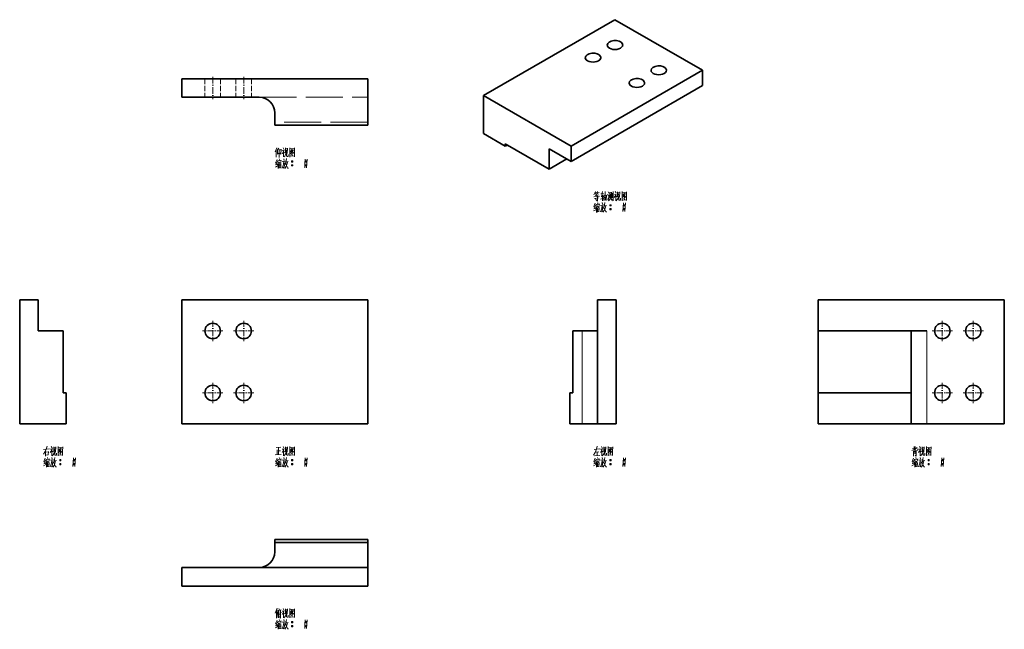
# Model space of a CAD drawing. Extents: x 128 to 445, y 62 to 259.
import ezdxf

# ---------------------------------------------------------------- set-up
doc = ezdxf.new("R2010")
doc.units = 0
doc.linetypes.add('DASHDOT', pattern=[18.5, 12, -3, 0.5, -3])
doc.linetypes.add('DASHED', pattern=[15, 12, -3])

msp = doc.modelspace()

# ---------------------------------------------------------------- linework, layer by layer
at = {"color": 7, "lineweight": 35}
for p, q in [((319.71, 258.88), (277.28, 234.38)), ((347.99, 242.55), (319.71, 258.88)), ((305.57, 218.05), (347.99, 242.55)), ((180, 239.84), (240, 239.84)), ((305.57, 213.15), (347.99, 237.65)), ((180, 233.84), (205, 233.84)), ((277.28, 234.38), (305.57, 218.05)), ((210, 224.84), (240, 224.84)), ((127.76, 128.5), (127.76, 168.5)), ((240, 168.5), (180, 168.5)), ((180, 168.5), (180, 128.5)), ((240, 128.5), (240, 168.5)), ((314.14, 168.5), (314.14, 128.5)), ((320.14, 168.5), (320.14, 128.5)), ((385.27, 168.5), (445.27, 168.5)), ((445.27, 168.5), (445.27, 128.5)), ((141.76, 138.5), (141.76, 158.5)), ((306.14, 158.5), (306.14, 138.5)), ((385.27, 138.5), (385.27, 158.5)), ((385.27, 158.5), (415.27, 158.5)), ((415.27, 158.5), (415.27, 138.5)), ((385.27, 138.5), (415.27, 138.5)), ((180, 128.5), (240, 128.5)), ((415.27, 128.5), (385.27, 128.5)), ((445.27, 128.5), (420.27, 128.5)), ((240, 91.26), (210, 91.26)), ((240, 90.26), (210, 90.26)), ((240, 82.26), (180, 82.26)), ((240, 76.26), (180, 76.26))]:
    msp.add_line(p, q, dxfattribs=at)
at = {"color": 7, "lineweight": 35, "ltscale": 0.122474}
msp.add_line((347.99, 237.65), (347.99, 242.55), dxfattribs=at)
at = {"color": 7, "lineweight": 35, "ltscale": 0.15}
for p, q in [((180, 233.84), (180, 239.84)), ((133.76, 168.5), (127.76, 168.5)), ((314.14, 168.5), (320.14, 168.5)), ((314.14, 128.5), (320.14, 128.5)), ((180, 82.26), (180, 76.26)), ((240, 82.26), (240, 76.26))]:
    msp.add_line(p, q, dxfattribs=at)
at = {"color": 7, "linetype": 'DASHED', "lineweight": 13, "ltscale": 0.15}
for p, q in [((187.5, 239.84), (187.5, 233.84)), ((187.5, 239.84), (187.5, 233.84)), ((192.5, 239.84), (192.5, 233.84)), ((192.5, 239.84), (192.5, 233.84)), ((197.5, 239.84), (197.5, 233.84)), ((197.5, 239.84), (197.5, 233.84)), ((202.5, 239.84), (202.5, 233.84)), ((202.5, 239.84), (202.5, 233.84))]:
    msp.add_line(p, q, dxfattribs=at)
at = {"color": 7, "linetype": 'DASHDOT', "lineweight": 13, "ltscale": 0.180015}
for p, q in [((190, 240.44), (190, 233.24)), ((200, 240.44), (200, 233.24))]:
    msp.add_line(p, q, dxfattribs=at)
at = {"color": 7, "lineweight": 35, "ltscale": 0.375}
for p, q in [((240, 224.84), (240, 239.84)), ((142.76, 128.5), (127.76, 128.5))]:
    msp.add_line(p, q, dxfattribs=at)
at = {"color": 7, "linetype": 'DASHED', "lineweight": 13}
for p, q in [((205, 233.84), (240, 233.84)), ((240, 225.84), (210, 225.84))]:
    msp.add_line(p, q, dxfattribs=at)
at = {"color": 7, "lineweight": 35, "ltscale": 0.306186}
msp.add_line((277.28, 222.13), (277.28, 234.38), dxfattribs=at)
at = {"color": 7, "lineweight": 35, "ltscale": 0.1}
for p, q in [((210, 228.84), (210, 224.84)), ((309.14, 128.5), (305.14, 128.5))]:
    msp.add_line(p, q, dxfattribs=at)
at = {"color": 7, "lineweight": 35, "ltscale": 0.204124}
for p, q in [((284.35, 218.05), (277.28, 222.13)), ((298.49, 217.23), (305.57, 213.15))]:
    msp.add_line(p, q, dxfattribs=at)
at = {"color": 7, "lineweight": 35, "ltscale": 0.020412}
msp.add_line((284.35, 218.05), (284.35, 218.87), dxfattribs=at)
at = {"color": 7, "lineweight": 35, "ltscale": 0.408249}
msp.add_line((284.35, 218.87), (298.49, 210.7), dxfattribs=at)
at = {"color": 7, "lineweight": 35, "ltscale": 0.020413}
msp.add_line((284.35, 218.05), (285.06, 218.46), dxfattribs=at)
at = {"color": 7, "lineweight": 35, "ltscale": 0.1633}
msp.add_line((298.49, 210.7), (298.49, 217.23), dxfattribs=at)
at = {"color": 7, "lineweight": 35, "ltscale": 0.122475}
msp.add_line((305.57, 213.15), (305.57, 218.05), dxfattribs=at)
at = {"color": 7, "lineweight": 35, "ltscale": 0.163299}
msp.add_line((298.49, 210.7), (304.15, 213.97), dxfattribs=at)
at = {"color": 7, "lineweight": 35, "ltscale": 0.25}
for p, q in [((133.76, 158.5), (133.76, 168.5)), ((385.27, 158.5), (385.27, 168.5)), ((142.76, 138.5), (142.76, 128.5)), ((305.14, 128.5), (305.14, 138.5)), ((385.27, 138.5), (385.27, 128.5)), ((415.27, 128.5), (415.27, 138.5))]:
    msp.add_line(p, q, dxfattribs=at)
at = {"color": 7, "linetype": 'DASHDOT', "lineweight": 13, "ltscale": 0.1625}
for p, q in [((190, 161.75), (190, 155.25)), ((200, 161.75), (200, 155.25)), ((425.27, 161.75), (425.27, 155.25)), ((435.27, 161.75), (435.27, 155.25)), ((193.25, 158.5), (186.75, 158.5)), ((203.25, 158.5), (196.75, 158.5)), ((428.52, 158.5), (422.02, 158.5)), ((438.52, 158.5), (432.02, 158.5)), ((190, 141.75), (190, 135.25)), ((200, 141.75), (200, 135.25)), ((425.27, 141.75), (425.27, 135.25)), ((435.27, 141.75), (435.27, 135.25)), ((193.25, 138.5), (186.75, 138.5)), ((203.25, 138.5), (196.75, 138.5)), ((428.52, 138.5), (422.02, 138.5)), ((438.52, 138.5), (432.02, 138.5))]:
    msp.add_line(p, q, dxfattribs=at)
at = {"color": 7, "lineweight": 35, "ltscale": 0.2}
for p, q in [((141.76, 158.5), (133.76, 158.5)), ((240, 90.26), (240, 82.26))]:
    msp.add_line(p, q, dxfattribs=at)
at = {"color": 7, "lineweight": 35, "ltscale": 0.075}
for p, q in [((306.14, 158.5), (309.14, 158.5)), ((210, 90.26), (210, 87.26))]:
    msp.add_line(p, q, dxfattribs=at)
at = {"color": 7, "lineweight": 35, "ltscale": 0.125}
for p, q in [((314.14, 158.5), (309.14, 158.5)), ((420.27, 158.5), (415.27, 158.5)), ((309.14, 128.5), (314.14, 128.5)), ((415.27, 128.5), (420.27, 128.5))]:
    msp.add_line(p, q, dxfattribs=at)
at = {"color": 7, "lineweight": 13}
for p, q in [((309.14, 128.5), (309.14, 158.5)), ((420.27, 128.5), (420.27, 158.5))]:
    msp.add_line(p, q, dxfattribs=at)
at = {"color": 7, "lineweight": 35, "ltscale": 0.025}
for p, q in [((142.76, 138.5), (141.76, 138.5)), ((305.14, 138.5), (306.14, 138.5)), ((210, 91.26), (210, 90.26)), ((240, 91.26), (240, 90.26))]:
    msp.add_line(p, q, dxfattribs=at)
at = {"color": 7, "lineweight": 13}
for points in [[(210.7, 217.59), (210.1, 216.3)], [(210.49, 214.55), (210.49, 215.77), (210.49, 217.03)], [(210.91, 216.89), (211.33, 217.42)], [(210.91, 217.03), (210.91, 215.46)], [(210.91, 215.46), (211.43, 215.98)], [(211.47, 217.07), (211.47, 215.77), (211.47, 214.44)], [(211.47, 216.86), (211.99, 216.93)], [(211.96, 215.46), (212.07, 217.17)], [(213.04, 216.89), (212.87, 216.4), (212.38, 215.67)], [(212.41, 216.68), (212.98, 216.75)], [(212.7, 217.56), (212.98, 217.14)], [(212.87, 216.4), (212.87, 214.62)], [(212.87, 216.23), (213.18, 215.91)], [(213.46, 217.52), (213.46, 215.84)], [(214.13, 217.35), (213.46, 217.28)], [(213.78, 216.93), (213.68, 215.88)], [(213.82, 214.9), (213.82, 215.98)], [(214.06, 215.77), (214.13, 217.45)], [(214.9, 217.56), (214.9, 216.09), (214.9, 214.58)], [(214.9, 217.52), (214.9, 216.12), (214.9, 214.72)], [(216.37, 217.38), (214.9, 217.24)], [(214.97, 215.63), (215.46, 216.05)], [(215.67, 217.1), (215.11, 216.3)], [(215.43, 216.54), (216.12, 215.81)], [(215.46, 216.75), (215.91, 216.82)], [(215.46, 216.05), (215.67, 216.33)], [(215.67, 216.33), (216.02, 216.96)], [(216.34, 214.76), (216.34, 216.12), (216.37, 217.52)], [(210.66, 212.8), (210.24, 212.66)], [(210.74, 213.81), (210.28, 212.73)], [(210.8, 213.04), (210.35, 212.03)], [(211.05, 213.5), (210.95, 212.94)], [(211.05, 213.36), (212.1, 213.5)], [(211.29, 213.08), (211.12, 212.52)], [(211.37, 212.8), (212.07, 212.9)], [(211.43, 213.99), (211.61, 213.6)], [(211.68, 212.83), (211.61, 212.27)], [(211.96, 215.46), (211.68, 215.81)], [(212.13, 213.6), (211.99, 213.15)], [(212.9, 213.22), (212.8, 212.31), (212.7, 211.89), (212.38, 211.01)], [(212.41, 213.15), (213.46, 213.29)], [(212.9, 214.06), (213.01, 213.5)], [(212.98, 214.62), (213.26, 214.9)], [(213.26, 214.9), (213.5, 215.25)], [(213.68, 215.88), (213.5, 215.25)], [(213.74, 213.36), (213.6, 212.73)], [(213.68, 212.97), (214.38, 213.11)], [(213.82, 214.09), (213.74, 213.36)], [(213.96, 214.79), (213.82, 214.9)], [(214.1, 213.04), (213.88, 212.1)], [(214.38, 214.79), (213.96, 214.79)], [(214.38, 215.42), (214.38, 214.79)], [(214.9, 214.83), (216.26, 214.93)], [(215.43, 215.46), (215.77, 215.07)], [(215.43, 213.18), (215.81, 213.18)], [(215.46, 213.29), (215.77, 213.29)], [(215.46, 213.04), (215.77, 213.04)], [(215.53, 215.84), (215.77, 215.56)], [(216.12, 215.81), (216.3, 215.84)], [(216.34, 214.65), (216.34, 214.76), (216.26, 214.93)], [(219.87, 213.92), (219.76, 212.52), (219.66, 211.12)], [(219.87, 213.18), (220.26, 213.18)], [(219.9, 213.29), (220.22, 213.29)], [(219.9, 213.04), (220.22, 213.04)], [(220.46, 213.92), (220.36, 212.52), (220.26, 211.12)], [(210.21, 211.36), (210.91, 211.75)], [(210.32, 212.03), (210.84, 212.2)], [(211.12, 212.52), (210.8, 212.03)], [(211.15, 212.59), (211.15, 210.87)], [(211.43, 212.38), (211.47, 210.98)], [(211.43, 212.27), (211.96, 212.34)], [(211.47, 211.71), (211.85, 211.78)], [(211.93, 211.22), (211.51, 211.15)], [(211.99, 212.45), (211.93, 211.05)], [(213.22, 212.73), (213.12, 211.89), (212.98, 211.05), (212.76, 211.33)], [(212.84, 212.55), (213.22, 212.62)], [(213.6, 211.47), (213.22, 210.94)], [(213.6, 212.73), (213.43, 212.17)], [(213.54, 212.48), (214.1, 211.05)], [(213.88, 212.1), (213.6, 211.47)], [(214.1, 211.05), (214.41, 211.05)], [(215.43, 211.92), (215.81, 211.92)], [(215.46, 212.03), (215.77, 212.03)], [(215.46, 211.78), (215.77, 211.78)], [(219.87, 211.92), (220.26, 211.92)], [(219.9, 212.03), (220.22, 212.03)], [(219.9, 211.78), (220.22, 211.78)], [(313.44, 203.49), (312.92, 202.41)], [(314.11, 203.49), (313.76, 202.51)], [(315.75, 203.49), (315.33, 201.78)], [(316.59, 203.42), (316.56, 202.09), (316.52, 200.76)], [(317.54, 203.39), (317.78, 202.9)], [(318.06, 201.29), (318.06, 203.25)], [(318.62, 203.21), (318.62, 201.32)], [(319.18, 203.49), (319.18, 201.95), (319.18, 200.41)], [(319.81, 203.42), (320.09, 203)], [(320.58, 203.39), (320.58, 201.71)], [(321.25, 203.21), (320.58, 203.14)], [(321.18, 201.64), (321.25, 203.32)], [(322.02, 203.42), (322.02, 201.95), (322.02, 200.45)], [(322.02, 203.39), (322.02, 201.99), (322.02, 200.59)], [(323.49, 203.25), (322.02, 203.11)], [(323.45, 200.62), (323.45, 201.99), (323.49, 203.39)], [(314.7, 201.95), (312.92, 201.71)], [(313.09, 201.22), (314.46, 201.39)], [(313.23, 203.04), (313.83, 203.14)], [(313.34, 202.2), (314.35, 202.34)], [(313.58, 202.55), (313.37, 203.04)], [(313.48, 201.22), (313.62, 200.73)], [(314.11, 200.41), (314.11, 200.38), (313.79, 200.66)], [(313.83, 201.85), (313.83, 202.55)], [(313.97, 203.04), (314.63, 203.14)], [(314.11, 203.04), (314.32, 202.58)], [(314.11, 201.78), (314.11, 200.38)], [(316, 201.36), (315.05, 201.04)], [(315.12, 202.76), (316.07, 202.86)], [(315.26, 201.74), (315.96, 201.85)], [(315.68, 202.41), (315.68, 200.41)], [(316.14, 200.59), (316.14, 202.37)], [(316.14, 202.16), (316.94, 202.27)], [(316.14, 200.73), (316.91, 200.8)], [(316.28, 201.5), (316.8, 201.57)], [(316.98, 202.34), (316.91, 200.59)], [(317.36, 202.55), (317.64, 202.16)], [(317.57, 200.73), (317.36, 201.15)], [(317.85, 202.3), (317.57, 200.73)], [(317.68, 200.41), (318.1, 200.9)], [(318.06, 203), (318.62, 203.07)], [(318.1, 200.9), (318.27, 201.53)], [(318.34, 202.65), (318.27, 201.53)], [(318.69, 200.66), (318.34, 201.18)], [(319.18, 200.41), (318.87, 200.87)], [(318.9, 201.39), (318.9, 202.9)], [(320.16, 202.76), (319.99, 202.27), (319.5, 201.53)], [(319.53, 202.55), (320.09, 202.62)], [(319.99, 202.27), (319.99, 200.48)], [(319.99, 202.09), (320.3, 201.78)], [(320.09, 200.48), (320.37, 200.76)], [(320.37, 200.76), (320.62, 201.11)], [(320.79, 201.74), (320.62, 201.11)], [(320.9, 202.79), (320.79, 201.74)], [(320.93, 200.76), (320.93, 201.85)], [(321.07, 200.66), (320.93, 200.76)], [(321.49, 200.66), (321.07, 200.66)], [(321.49, 201.29), (321.49, 200.66)], [(322.02, 200.69), (323.38, 200.8)], [(322.09, 201.5), (322.58, 201.92)], [(322.79, 202.97), (322.23, 202.16)], [(322.54, 202.41), (323.24, 201.67)], [(322.54, 201.32), (322.89, 200.94)], [(322.58, 202.62), (323.03, 202.69)], [(322.58, 201.92), (322.79, 202.2)], [(322.65, 201.71), (322.89, 201.43)], [(322.79, 202.2), (323.14, 202.83)], [(323.24, 201.67), (323.42, 201.71)], [(323.45, 200.52), (323.45, 200.62), (323.38, 200.8)], [(312.85, 197.23), (313.55, 197.61)], [(313.3, 198.66), (312.88, 198.52)], [(313.37, 199.68), (312.92, 198.59)], [(312.95, 197.89), (313.48, 198.07)], [(313.44, 198.91), (312.99, 197.89)], [(313.76, 198.38), (313.44, 197.89)], [(313.69, 199.36), (313.58, 198.8)], [(313.69, 199.22), (314.74, 199.36)], [(313.93, 198.94), (313.76, 198.38)], [(313.79, 198.45), (313.79, 196.74)], [(314, 198.66), (314.7, 198.77)], [(314.07, 199.85), (314.25, 199.47)], [(314.07, 198.24), (314.11, 196.84)], [(314.07, 198.14), (314.6, 198.21)], [(314.11, 197.58), (314.49, 197.65)], [(314.56, 197.09), (314.14, 197.02)], [(314.32, 198.7), (314.25, 198.14)], [(314.63, 198.31), (314.56, 196.91)], [(314.77, 199.47), (314.63, 199.01)], [(315.54, 199.08), (315.44, 198.17), (315.33, 197.75), (315.02, 196.88)], [(315.05, 199.01), (316.1, 199.15)], [(315.86, 198.59), (315.75, 197.75), (315.61, 196.91), (315.4, 197.19)], [(315.47, 198.42), (315.86, 198.49)], [(315.54, 199.92), (315.65, 199.36)], [(316.24, 197.33), (315.86, 196.81)], [(316.24, 198.59), (316.07, 198.03)], [(316.17, 198.35), (316.73, 196.91)], [(316.38, 199.22), (316.24, 198.59)], [(316.52, 197.96), (316.24, 197.33)], [(316.31, 198.84), (317.01, 198.98)], [(316.45, 199.96), (316.38, 199.22)], [(316.73, 198.91), (316.52, 197.96)], [(316.73, 196.91), (317.05, 196.91)], [(318.06, 199.05), (318.45, 199.05)], [(318.06, 197.79), (318.45, 197.79)], [(318.1, 199.15), (318.41, 199.15)], [(318.1, 198.91), (318.41, 198.91)], [(318.1, 197.89), (318.41, 197.89)], [(318.1, 197.65), (318.41, 197.65)], [(322.51, 199.78), (322.4, 198.38), (322.3, 196.98)], [(322.51, 199.05), (322.89, 199.05)], [(322.51, 197.79), (322.89, 197.79)], [(322.54, 199.15), (322.86, 199.15)], [(322.54, 198.91), (322.86, 198.91)], [(322.54, 197.89), (322.86, 197.89)], [(322.54, 197.65), (322.86, 197.65)], [(323.1, 199.78), (323, 198.38), (322.89, 196.98)], [(136.59, 121.32), (136.31, 120.35)], [(137.96, 121.22), (138.24, 120.8)], [(138.72, 121.18), (138.72, 119.5)], [(139.39, 121.01), (138.72, 120.94)], [(139.32, 119.43), (139.39, 121.11)], [(140.16, 121.22), (140.16, 119.75), (140.16, 118.25)], [(140.16, 121.18), (140.16, 119.79), (140.16, 118.39)], [(141.63, 121.04), (140.16, 120.9)], [(140.93, 120.76), (140.37, 119.96)], [(141.6, 118.42), (141.6, 119.79), (141.63, 121.18)], [(210.46, 120.94), (211.96, 121.01)], [(211.23, 120.94), (211.23, 119.79), (211.23, 118.6)], [(212.7, 121.22), (212.98, 120.8)], [(213.46, 121.18), (213.46, 119.5)], [(214.13, 121.01), (213.46, 120.94)], [(214.06, 119.43), (214.13, 121.11)], [(214.9, 121.22), (214.9, 119.75), (214.9, 118.25)], [(214.9, 121.18), (214.9, 119.79), (214.9, 118.39)], [(216.37, 121.04), (214.9, 120.9)], [(215.67, 120.76), (215.11, 119.96)], [(216.34, 118.42), (216.34, 119.79), (216.37, 121.18)], [(314, 121.32), (313.79, 120.38)], [(315.33, 121.22), (315.61, 120.8)], [(316.1, 121.18), (316.1, 119.5)], [(316.77, 121.01), (316.1, 120.94)], [(316.7, 119.43), (316.77, 121.11)], [(317.54, 121.22), (317.54, 119.75), (317.54, 118.25)], [(317.54, 121.18), (317.54, 119.79), (317.54, 118.39)], [(319.01, 121.04), (317.54, 120.9)], [(318.31, 120.76), (317.75, 119.96)], [(318.97, 118.42), (318.97, 119.79), (319.01, 121.18)], [(415.66, 120.62), (416.18, 120.76)], [(416.18, 121.22), (416.18, 119.89)], [(416.57, 121.22), (416.57, 120.14)], [(417.13, 120.94), (416.57, 120.42)], [(417.97, 121.22), (418.25, 120.8)], [(418.74, 121.18), (418.74, 119.5)], [(419.4, 121.01), (418.74, 120.94)], [(419.33, 119.43), (419.4, 121.11)], [(420.17, 121.22), (420.17, 119.75), (420.17, 118.25)], [(420.17, 121.18), (420.17, 119.79), (420.17, 118.39)], [(421.64, 121.04), (420.17, 120.9)], [(420.94, 120.76), (420.38, 119.96)], [(421.61, 118.42), (421.61, 119.79), (421.64, 121.18)], [(135.4, 118.74), (135.99, 119.68)], [(135.43, 120.28), (137.39, 120.49)], [(135.99, 119.68), (136.31, 120.35)], [(136.06, 119.75), (136.06, 118.18)], [(136.06, 119.43), (136.97, 119.54)], [(136.97, 118.56), (136.06, 118.46)], [(136.69, 117.65), (136.87, 117.26)], [(137.01, 119.64), (136.9, 118.56)], [(138.3, 120.56), (138.13, 120.07), (137.64, 119.33)], [(137.67, 120.35), (138.24, 120.42)], [(138.13, 120.07), (138.13, 118.28)], [(138.13, 119.89), (138.44, 119.57)], [(138.16, 117.72), (138.27, 117.16)], [(138.24, 118.28), (138.51, 118.56)], [(138.51, 118.56), (138.76, 118.91)], [(138.93, 119.54), (138.76, 118.91)], [(139.04, 120.59), (138.93, 119.54)], [(139.07, 117.75), (139, 117.02)], [(139.07, 118.56), (139.07, 119.64)], [(139.21, 118.46), (139.07, 118.56)], [(139.63, 118.46), (139.21, 118.46)], [(139.63, 119.08), (139.63, 118.46)], [(140.16, 118.49), (141.52, 118.6)], [(140.23, 119.29), (140.72, 119.71)], [(140.68, 120.21), (141.38, 119.47)], [(140.68, 119.12), (141.03, 118.74)], [(140.72, 120.42), (141.17, 120.49)], [(140.72, 119.71), (140.93, 120)], [(140.79, 119.5), (141.03, 119.22)], [(140.93, 120), (141.28, 120.62)], [(141.38, 119.47), (141.56, 119.5)], [(141.6, 118.32), (141.6, 118.42), (141.52, 118.6)], [(145.13, 117.58), (145.02, 116.18), (144.92, 114.78)], [(145.72, 117.58), (145.62, 116.18), (145.51, 114.78)], [(210.18, 118.53), (212.13, 118.63)], [(210.74, 120.14), (210.74, 118.56)], [(211.23, 119.82), (211.85, 119.89)], [(211.43, 117.65), (211.61, 117.26)], [(213.04, 120.56), (212.87, 120.07), (212.38, 119.33)], [(212.41, 120.35), (212.98, 120.42)], [(212.87, 120.07), (212.87, 118.28)], [(212.87, 119.89), (213.18, 119.57)], [(212.9, 117.72), (213.01, 117.16)], [(212.98, 118.28), (213.26, 118.56)], [(213.26, 118.56), (213.5, 118.91)], [(213.68, 119.54), (213.5, 118.91)], [(213.78, 120.59), (213.68, 119.54)], [(213.82, 117.75), (213.74, 117.02)], [(213.82, 118.56), (213.82, 119.64)], [(213.96, 118.46), (213.82, 118.56)], [(214.38, 118.46), (213.96, 118.46)], [(214.38, 119.08), (214.38, 118.46)], [(214.9, 118.49), (216.26, 118.6)], [(214.97, 119.29), (215.46, 119.71)], [(215.43, 120.21), (216.12, 119.47)], [(215.43, 119.12), (215.77, 118.74)], [(215.46, 120.42), (215.91, 120.49)], [(215.46, 119.71), (215.67, 120)], [(215.53, 119.5), (215.77, 119.22)], [(215.67, 120), (216.02, 120.62)], [(216.12, 119.47), (216.3, 119.5)], [(216.34, 118.32), (216.34, 118.42), (216.26, 118.6)], [(219.87, 117.58), (219.76, 116.18), (219.66, 114.78)], [(220.46, 117.58), (220.36, 116.18), (220.26, 114.78)], [(313.34, 119.33), (312.78, 118.46)], [(312.99, 120.31), (314.81, 120.45)], [(313.09, 118.21), (314.81, 118.32)], [(313.79, 120.38), (313.34, 119.33)], [(313.48, 119.4), (314.56, 119.5)], [(314, 119.43), (313.97, 118.25)], [(314.07, 117.65), (314.25, 117.26)], [(315.68, 120.56), (315.51, 120.07), (315.02, 119.33)], [(315.05, 120.35), (315.61, 120.42)], [(315.51, 120.07), (315.51, 118.28)], [(315.51, 119.89), (315.82, 119.57)], [(315.54, 117.72), (315.65, 117.16)], [(315.61, 118.28), (315.89, 118.56)], [(315.89, 118.56), (316.14, 118.91)], [(316.31, 119.54), (316.14, 118.91)], [(316.42, 120.59), (316.31, 119.54)], [(316.45, 117.75), (316.38, 117.02)], [(316.45, 118.56), (316.45, 119.64)], [(316.59, 118.46), (316.45, 118.56)], [(317.01, 118.46), (316.59, 118.46)], [(317.01, 119.08), (317.01, 118.46)], [(317.54, 118.49), (318.9, 118.6)], [(317.61, 119.29), (318.1, 119.71)], [(318.06, 120.21), (318.76, 119.47)], [(318.06, 119.12), (318.41, 118.74)], [(318.1, 120.42), (318.55, 120.49)], [(318.1, 119.71), (318.31, 120)], [(318.17, 119.5), (318.41, 119.22)], [(318.31, 120), (318.66, 120.62)], [(318.76, 119.47), (318.94, 119.5)], [(318.97, 118.32), (318.97, 118.42), (318.9, 118.6)], [(322.51, 117.58), (322.4, 116.18), (322.3, 114.78)], [(323.1, 117.58), (323, 116.18), (322.89, 114.78)], [(415.45, 119.96), (416.18, 120.24)], [(416.01, 119.79), (416.01, 118.14)], [(416.01, 119.61), (416.85, 119.68)], [(416.01, 119.19), (416.67, 119.26)], [(416.01, 118.88), (416.67, 118.94)], [(416.57, 120.14), (416.67, 120)], [(416.85, 118.18), (416.57, 118.42)], [(416.67, 120), (417.37, 120.03)], [(416.71, 117.65), (416.88, 117.26)], [(416.85, 119.75), (416.85, 118.18)], [(417.37, 120.03), (417.34, 120.52)], [(418.32, 120.56), (418.14, 120.07), (417.65, 119.33)], [(417.69, 120.35), (418.25, 120.42)], [(418.14, 120.07), (418.14, 118.28)], [(418.14, 119.89), (418.46, 119.57)], [(418.18, 117.72), (418.28, 117.16)], [(418.25, 118.28), (418.53, 118.56)], [(418.53, 118.56), (418.77, 118.91)], [(418.95, 119.54), (418.77, 118.91)], [(419.05, 120.59), (418.95, 119.54)], [(419.09, 117.75), (419.02, 117.02)], [(419.09, 118.56), (419.09, 119.64)], [(419.23, 118.46), (419.09, 118.56)], [(419.65, 118.46), (419.23, 118.46)], [(419.65, 119.08), (419.65, 118.46)], [(420.17, 118.49), (421.54, 118.6)], [(420.24, 119.29), (420.73, 119.71)], [(420.7, 120.21), (421.4, 119.47)], [(420.7, 119.12), (421.05, 118.74)], [(420.73, 120.42), (421.19, 120.49)], [(420.73, 119.71), (420.94, 120)], [(420.8, 119.5), (421.05, 119.22)], [(420.94, 120), (421.29, 120.62)], [(421.4, 119.47), (421.57, 119.5)], [(421.61, 118.32), (421.61, 118.42), (421.54, 118.6)], [(425.14, 117.58), (425.04, 116.18), (424.93, 114.78)], [(425.74, 117.58), (425.63, 116.18), (425.53, 114.78)], [(135.47, 115.03), (136.17, 115.41)], [(135.92, 116.46), (135.5, 116.32)], [(135.99, 117.47), (135.54, 116.39)], [(135.57, 115.69), (136.1, 115.86)], [(136.06, 116.71), (135.61, 115.69)], [(136.38, 116.18), (136.06, 115.69)], [(136.31, 117.16), (136.21, 116.6)], [(136.31, 117.02), (137.36, 117.16)], [(136.55, 116.74), (136.38, 116.18)], [(136.41, 116.25), (136.41, 114.54)], [(136.62, 116.46), (137.32, 116.57)], [(136.69, 116.04), (136.73, 114.64)], [(136.69, 115.93), (137.22, 116)], [(136.73, 115.38), (137.11, 115.44)], [(137.18, 114.89), (136.76, 114.82)], [(136.94, 116.5), (136.87, 115.93)], [(137.25, 116.11), (137.18, 114.71)], [(137.39, 117.26), (137.25, 116.81)], [(138.16, 116.88), (138.06, 115.97), (137.96, 115.55), (137.64, 114.68)], [(137.67, 116.81), (138.72, 116.95)], [(138.48, 116.39), (138.38, 115.55), (138.24, 114.71), (138.02, 114.99)], [(138.1, 116.22), (138.48, 116.29)], [(138.86, 115.13), (138.48, 114.61)], [(138.86, 116.39), (138.69, 115.83)], [(138.79, 116.14), (139.35, 114.71)], [(139, 117.02), (138.86, 116.39)], [(139.14, 115.76), (138.86, 115.13)], [(138.93, 116.64), (139.63, 116.78)], [(139.35, 116.71), (139.14, 115.76)], [(139.35, 114.71), (139.67, 114.71)], [(140.68, 116.85), (141.07, 116.85)], [(140.68, 115.58), (141.07, 115.58)], [(140.72, 116.95), (141.03, 116.95)], [(140.72, 116.71), (141.03, 116.71)], [(140.72, 115.69), (141.03, 115.69)], [(140.72, 115.44), (141.03, 115.44)], [(145.13, 116.85), (145.51, 116.85)], [(145.13, 115.58), (145.51, 115.58)], [(145.16, 116.95), (145.48, 116.95)], [(145.16, 116.71), (145.48, 116.71)], [(145.16, 115.69), (145.48, 115.69)], [(145.16, 115.44), (145.48, 115.44)], [(210.21, 115.03), (210.91, 115.41)], [(210.66, 116.46), (210.24, 116.32)], [(210.74, 117.47), (210.28, 116.39)], [(210.32, 115.69), (210.84, 115.86)], [(210.8, 116.71), (210.35, 115.69)], [(211.12, 116.18), (210.8, 115.69)], [(211.05, 117.16), (210.95, 116.6)], [(211.05, 117.02), (212.1, 117.16)], [(211.29, 116.74), (211.12, 116.18)], [(211.15, 116.25), (211.15, 114.54)], [(211.37, 116.46), (212.07, 116.57)], [(211.43, 116.04), (211.47, 114.64)], [(211.43, 115.93), (211.96, 116)], [(211.47, 115.38), (211.85, 115.44)], [(211.93, 114.89), (211.51, 114.82)], [(211.68, 116.5), (211.61, 115.93)], [(211.99, 116.11), (211.93, 114.71)], [(212.13, 117.26), (211.99, 116.81)], [(212.9, 116.88), (212.8, 115.97), (212.7, 115.55), (212.38, 114.68)], [(212.41, 116.81), (213.46, 116.95)], [(213.22, 116.39), (213.12, 115.55), (212.98, 114.71), (212.76, 114.99)], [(212.84, 116.22), (213.22, 116.29)], [(213.6, 115.13), (213.22, 114.61)], [(213.6, 116.39), (213.43, 115.83)], [(213.54, 116.14), (214.1, 114.71)], [(213.74, 117.02), (213.6, 116.39)], [(213.88, 115.76), (213.6, 115.13)], [(213.68, 116.64), (214.38, 116.78)], [(214.1, 116.71), (213.88, 115.76)], [(214.1, 114.71), (214.41, 114.71)], [(215.43, 116.85), (215.81, 116.85)], [(215.43, 115.58), (215.81, 115.58)], [(215.46, 116.95), (215.77, 116.95)], [(215.46, 116.71), (215.77, 116.71)], [(215.46, 115.69), (215.77, 115.69)], [(215.46, 115.44), (215.77, 115.44)], [(219.87, 116.85), (220.26, 116.85)], [(219.87, 115.58), (220.26, 115.58)], [(219.9, 116.95), (220.22, 116.95)], [(219.9, 116.71), (220.22, 116.71)], [(219.9, 115.69), (220.22, 115.69)], [(219.9, 115.44), (220.22, 115.44)], [(312.85, 115.03), (313.55, 115.41)], [(313.3, 116.46), (312.88, 116.32)], [(313.37, 117.47), (312.92, 116.39)], [(312.95, 115.69), (313.48, 115.86)], [(313.44, 116.71), (312.99, 115.69)], [(313.76, 116.18), (313.44, 115.69)], [(313.69, 117.16), (313.58, 116.6)], [(313.69, 117.02), (314.74, 117.16)], [(313.93, 116.74), (313.76, 116.18)], [(313.79, 116.25), (313.79, 114.54)], [(314, 116.46), (314.7, 116.57)], [(314.07, 116.04), (314.11, 114.64)], [(314.07, 115.93), (314.6, 116)], [(314.11, 115.38), (314.49, 115.44)], [(314.56, 114.89), (314.14, 114.82)], [(314.32, 116.5), (314.25, 115.93)], [(314.63, 116.11), (314.56, 114.71)], [(314.77, 117.26), (314.63, 116.81)], [(315.54, 116.88), (315.44, 115.97), (315.33, 115.55), (315.02, 114.68)], [(315.05, 116.81), (316.1, 116.95)], [(315.86, 116.39), (315.75, 115.55), (315.61, 114.71), (315.4, 114.99)], [(315.47, 116.22), (315.86, 116.29)], [(316.24, 115.13), (315.86, 114.61)], [(316.24, 116.39), (316.07, 115.83)], [(316.17, 116.14), (316.73, 114.71)], [(316.38, 117.02), (316.24, 116.39)], [(316.52, 115.76), (316.24, 115.13)], [(316.31, 116.64), (317.01, 116.78)], [(316.73, 116.71), (316.52, 115.76)], [(316.73, 114.71), (317.05, 114.71)], [(318.06, 116.85), (318.45, 116.85)], [(318.06, 115.58), (318.45, 115.58)], [(318.1, 116.95), (318.41, 116.95)], [(318.1, 116.71), (318.41, 116.71)], [(318.1, 115.69), (318.41, 115.69)], [(318.1, 115.44), (318.41, 115.44)], [(322.51, 116.85), (322.89, 116.85)], [(322.51, 115.58), (322.89, 115.58)], [(322.54, 116.95), (322.86, 116.95)], [(322.54, 116.71), (322.86, 116.71)], [(322.54, 115.69), (322.86, 115.69)], [(322.54, 115.44), (322.86, 115.44)], [(415.48, 115.03), (416.18, 115.41)], [(415.94, 116.46), (415.52, 116.32)], [(416.01, 117.47), (415.55, 116.39)], [(415.59, 115.69), (416.11, 115.86)], [(416.08, 116.71), (415.62, 115.69)], [(416.39, 116.18), (416.08, 115.69)], [(416.32, 117.16), (416.22, 116.6)], [(416.32, 117.02), (417.37, 117.16)], [(416.57, 116.74), (416.39, 116.18)], [(416.43, 116.25), (416.43, 114.54)], [(416.64, 116.46), (417.34, 116.57)], [(416.71, 116.04), (416.74, 114.64)], [(416.71, 115.93), (417.23, 116)], [(416.74, 115.38), (417.13, 115.44)], [(417.2, 114.89), (416.78, 114.82)], [(416.95, 116.5), (416.88, 115.93)], [(417.27, 116.11), (417.2, 114.71)], [(417.41, 117.26), (417.27, 116.81)], [(418.18, 116.88), (418.07, 115.97), (417.97, 115.55), (417.65, 114.68)], [(417.69, 116.81), (418.74, 116.95)], [(418.49, 116.39), (418.39, 115.55), (418.25, 114.71), (418.04, 114.99)], [(418.11, 116.22), (418.49, 116.29)], [(418.88, 115.13), (418.49, 114.61)], [(418.88, 116.39), (418.7, 115.83)], [(418.81, 116.14), (419.37, 114.71)], [(419.02, 117.02), (418.88, 116.39)], [(419.16, 115.76), (418.88, 115.13)], [(418.95, 116.64), (419.65, 116.78)], [(419.37, 116.71), (419.16, 115.76)], [(419.37, 114.71), (419.68, 114.71)], [(420.7, 116.85), (421.08, 116.85)], [(420.7, 115.58), (421.08, 115.58)], [(420.73, 116.95), (421.05, 116.95)], [(420.73, 116.71), (421.05, 116.71)], [(420.73, 115.69), (421.05, 115.69)], [(420.73, 115.44), (421.05, 115.44)], [(425.14, 116.85), (425.53, 116.85)], [(425.14, 115.58), (425.53, 115.58)], [(425.18, 116.95), (425.49, 116.95)], [(425.18, 116.71), (425.49, 116.71)], [(425.18, 115.69), (425.49, 115.69)], [(425.18, 115.44), (425.49, 115.44)], [(210.8, 69.08), (210.1, 67.47)], [(210.56, 68.42), (210.56, 67.19), (210.56, 65.94)], [(210.95, 67.3), (210.84, 66.67)], [(210.98, 68.6), (210.95, 67.3)], [(210.98, 68.35), (212.1, 68.53)], [(211.26, 67.72), (211.01, 67.26)], [(211.37, 68.25), (211.26, 67.72)], [(211.26, 67.72), (211.26, 65.97)], [(211.37, 69.05), (211.57, 68.56)], [(211.37, 67.55), (212.17, 67.69)], [(211.43, 67.3), (211.57, 66.88)], [(211.82, 68.35), (211.82, 67.16), (211.82, 65.94)], [(213.04, 68.32), (212.87, 67.83), (212.38, 67.09)], [(212.41, 68.11), (212.98, 68.18)], [(212.7, 68.98), (212.98, 68.56)], [(212.87, 67.83), (212.87, 66.04)], [(212.87, 67.65), (213.18, 67.33)], [(213.46, 68.94), (213.46, 67.26)], [(214.13, 68.77), (213.46, 68.7)], [(213.68, 67.3), (213.5, 66.67)], [(213.78, 68.35), (213.68, 67.3)], [(213.82, 66.32), (213.82, 67.4)], [(214.06, 67.19), (214.13, 68.88)], [(214.38, 66.85), (214.38, 66.22)], [(214.9, 68.98), (214.9, 67.51), (214.9, 66.01)], [(214.9, 68.94), (214.9, 67.55), (214.9, 66.15)], [(216.37, 68.81), (214.9, 68.67)], [(214.97, 67.06), (215.46, 67.47)], [(215.67, 68.53), (215.11, 67.72)], [(215.43, 67.97), (216.12, 67.23)], [(215.43, 66.88), (215.77, 66.5)], [(215.46, 68.18), (215.91, 68.25)], [(215.46, 67.47), (215.67, 67.76)], [(215.53, 67.26), (215.77, 66.99)], [(215.67, 67.76), (216.02, 68.39)], [(216.12, 67.23), (216.3, 67.26)], [(216.34, 66.18), (216.34, 67.55), (216.37, 68.94)], [(210.66, 64.22), (210.24, 64.08)], [(210.74, 65.24), (210.28, 64.15)], [(210.32, 63.45), (210.84, 63.63)], [(210.8, 64.47), (210.35, 63.45)], [(210.84, 66.67), (210.66, 66.04)], [(211.12, 63.94), (210.8, 63.45)], [(211.05, 64.92), (210.95, 64.36)], [(211.05, 64.78), (212.1, 64.92)], [(211.29, 64.5), (211.12, 63.94)], [(211.15, 64.01), (211.15, 62.3)], [(211.37, 64.22), (212.07, 64.33)], [(211.43, 65.41), (211.61, 65.03)], [(211.43, 63.8), (211.47, 62.4)], [(211.43, 63.7), (211.96, 63.77)], [(211.82, 65.94), (211.54, 66.39)], [(211.68, 64.26), (211.61, 63.7)], [(211.99, 63.87), (211.93, 62.47)], [(212.13, 65.03), (211.99, 64.57)], [(212.9, 64.64), (212.8, 63.73), (212.7, 63.31), (212.38, 62.44)], [(212.41, 64.57), (213.46, 64.71)], [(213.22, 64.15), (213.12, 63.31), (212.98, 62.47), (212.76, 62.75)], [(212.84, 63.98), (213.22, 64.05)], [(212.9, 65.48), (213.01, 64.92)], [(212.98, 66.04), (213.26, 66.32)], [(213.26, 66.32), (213.5, 66.67)], [(213.6, 64.15), (213.43, 63.59)], [(213.54, 63.91), (214.1, 62.47)], [(213.74, 64.78), (213.6, 64.15)], [(213.88, 63.52), (213.6, 62.89)], [(213.68, 64.4), (214.38, 64.54)], [(213.82, 65.51), (213.74, 64.78)], [(213.96, 66.22), (213.82, 66.32)], [(214.1, 64.47), (213.88, 63.52)], [(214.38, 66.22), (213.96, 66.22)], [(214.9, 66.25), (216.26, 66.36)], [(215.43, 64.61), (215.81, 64.61)], [(215.46, 64.71), (215.77, 64.71)], [(215.46, 64.47), (215.77, 64.47)], [(216.34, 66.08), (216.34, 66.18), (216.26, 66.36)], [(219.87, 65.34), (219.76, 63.94), (219.66, 62.54)], [(219.87, 64.61), (220.26, 64.61)], [(219.9, 64.71), (220.22, 64.71)], [(219.9, 64.47), (220.22, 64.47)], [(220.46, 65.34), (220.36, 63.94), (220.26, 62.54)], [(210.21, 62.79), (210.91, 63.17)], [(211.47, 63.14), (211.85, 63.21)], [(211.93, 62.65), (211.51, 62.58)], [(213.6, 62.89), (213.22, 62.37)], [(214.1, 62.47), (214.41, 62.47)], [(215.43, 63.35), (215.81, 63.35)], [(215.46, 63.45), (215.77, 63.45)], [(215.46, 63.21), (215.77, 63.21)], [(219.87, 63.35), (220.26, 63.35)], [(219.9, 63.45), (220.22, 63.45)], [(219.9, 63.21), (220.22, 63.21)]]:
    msp.add_lwpolyline(points, dxfattribs=at)
for points in [[(215.53, 212.97), (215.71, 212.97), (215.81, 213.08), (215.81, 213.25), (215.71, 213.36), (215.53, 213.36), (215.43, 213.25), (215.43, 213.08)], [(219.98, 212.97), (220.15, 212.97), (220.26, 213.08), (220.26, 213.25), (220.15, 213.36), (219.98, 213.36), (219.87, 213.25), (219.87, 213.08)], [(215.53, 211.71), (215.71, 211.71), (215.81, 211.82), (215.81, 211.99), (215.71, 212.1), (215.53, 212.1), (215.43, 211.99), (215.43, 211.82)], [(219.98, 211.71), (220.15, 211.71), (220.26, 211.82), (220.26, 211.99), (220.15, 212.1), (219.98, 212.1), (219.87, 211.99), (219.87, 211.82)], [(318.17, 198.84), (318.34, 198.84), (318.45, 198.94), (318.45, 199.12), (318.34, 199.22), (318.17, 199.22), (318.06, 199.12), (318.06, 198.94)], [(318.17, 197.58), (318.34, 197.58), (318.45, 197.68), (318.45, 197.86), (318.34, 197.96), (318.17, 197.96), (318.06, 197.86), (318.06, 197.68)], [(322.61, 198.84), (322.79, 198.84), (322.89, 198.94), (322.89, 199.12), (322.79, 199.22), (322.61, 199.22), (322.51, 199.12), (322.51, 198.94)], [(322.61, 197.58), (322.79, 197.58), (322.89, 197.68), (322.89, 197.86), (322.79, 197.96), (322.61, 197.96), (322.51, 197.86), (322.51, 197.68)], [(140.79, 116.64), (140.96, 116.64), (141.07, 116.74), (141.07, 116.92), (140.96, 117.02), (140.79, 117.02), (140.68, 116.92), (140.68, 116.74)], [(140.79, 115.38), (140.96, 115.38), (141.07, 115.48), (141.07, 115.65), (140.96, 115.76), (140.79, 115.76), (140.68, 115.65), (140.68, 115.48)], [(145.24, 116.64), (145.41, 116.64), (145.51, 116.74), (145.51, 116.92), (145.41, 117.02), (145.24, 117.02), (145.13, 116.92), (145.13, 116.74)], [(145.24, 115.38), (145.41, 115.38), (145.51, 115.48), (145.51, 115.65), (145.41, 115.76), (145.24, 115.76), (145.13, 115.65), (145.13, 115.48)], [(215.53, 116.64), (215.71, 116.64), (215.81, 116.74), (215.81, 116.92), (215.71, 117.02), (215.53, 117.02), (215.43, 116.92), (215.43, 116.74)], [(215.53, 115.38), (215.71, 115.38), (215.81, 115.48), (215.81, 115.65), (215.71, 115.76), (215.53, 115.76), (215.43, 115.65), (215.43, 115.48)], [(219.98, 116.64), (220.15, 116.64), (220.26, 116.74), (220.26, 116.92), (220.15, 117.02), (219.98, 117.02), (219.87, 116.92), (219.87, 116.74)], [(219.98, 115.38), (220.15, 115.38), (220.26, 115.48), (220.26, 115.65), (220.15, 115.76), (219.98, 115.76), (219.87, 115.65), (219.87, 115.48)], [(318.17, 116.64), (318.34, 116.64), (318.45, 116.74), (318.45, 116.92), (318.34, 117.02), (318.17, 117.02), (318.06, 116.92), (318.06, 116.74)], [(318.17, 115.38), (318.34, 115.38), (318.45, 115.48), (318.45, 115.65), (318.34, 115.76), (318.17, 115.76), (318.06, 115.65), (318.06, 115.48)], [(322.61, 116.64), (322.79, 116.64), (322.89, 116.74), (322.89, 116.92), (322.79, 117.02), (322.61, 117.02), (322.51, 116.92), (322.51, 116.74)], [(322.61, 115.38), (322.79, 115.38), (322.89, 115.48), (322.89, 115.65), (322.79, 115.76), (322.61, 115.76), (322.51, 115.65), (322.51, 115.48)], [(420.8, 116.64), (420.98, 116.64), (421.08, 116.74), (421.08, 116.92), (420.98, 117.02), (420.8, 117.02), (420.7, 116.92), (420.7, 116.74)], [(420.8, 115.38), (420.98, 115.38), (421.08, 115.48), (421.08, 115.65), (420.98, 115.76), (420.8, 115.76), (420.7, 115.65), (420.7, 115.48)], [(425.25, 116.64), (425.42, 116.64), (425.53, 116.74), (425.53, 116.92), (425.42, 117.02), (425.25, 117.02), (425.14, 116.92), (425.14, 116.74)], [(425.25, 115.38), (425.42, 115.38), (425.53, 115.48), (425.53, 115.65), (425.42, 115.76), (425.25, 115.76), (425.14, 115.65), (425.14, 115.48)], [(215.53, 64.4), (215.71, 64.4), (215.81, 64.5), (215.81, 64.68), (215.71, 64.78), (215.53, 64.78), (215.43, 64.68), (215.43, 64.5)], [(215.53, 63.14), (215.71, 63.14), (215.81, 63.24), (215.81, 63.42), (215.71, 63.52), (215.53, 63.52), (215.43, 63.42), (215.43, 63.24)], [(219.98, 64.4), (220.15, 64.4), (220.26, 64.5), (220.26, 64.68), (220.15, 64.78), (219.98, 64.78), (219.87, 64.68), (219.87, 64.5)], [(219.98, 63.14), (220.15, 63.14), (220.26, 63.24), (220.26, 63.42), (220.15, 63.52), (219.98, 63.52), (219.87, 63.42), (219.87, 63.24)]]:
    msp.add_lwpolyline(points, close=True, dxfattribs=at)
at = {"color": 7, "lineweight": 35}
for centre in [(190, 158.5), (200, 158.5), (425.27, 158.5), (435.27, 158.5), (190, 138.5), (200, 138.5), (425.27, 138.5), (435.27, 138.5)]:
    msp.add_circle(centre, 2.5, dxfattribs=at)
for centre, start, end in [((205, 228.84), 0, 90), ((205, 87.26), 270, 360)]:
    msp.add_arc(centre, 5, start, end, dxfattribs=at)
for centre, start_param, end_param in [((319.71, 250.71), 0.285398, 3.141564), ((319.71, 250.71), 6.283157, 6.568583), ((312.64, 246.63), 0.285398, 3.141564), ((319.71, 250.71), 3.141564, 6.283157), ((312.64, 246.63), 3.141564, 6.283157), ((312.64, 246.63), 6.283157, 6.568583), ((333.85, 242.55), 0.285398, 3.141564), ((333.85, 242.55), 3.141564, 6.283157), ((333.85, 242.55), 6.283157, 6.568583), ((326.78, 238.46), 0.285398, 3.141564), ((326.78, 238.46), 3.141564, 6.283157), ((326.78, 238.46), 6.283157, 6.568583)]:
    msp.add_ellipse(centre, major_axis=(2.5, 0), ratio=0.57735, start_param=start_param, end_param=end_param, dxfattribs=at)

doc.saveas('drawing.dxf')
